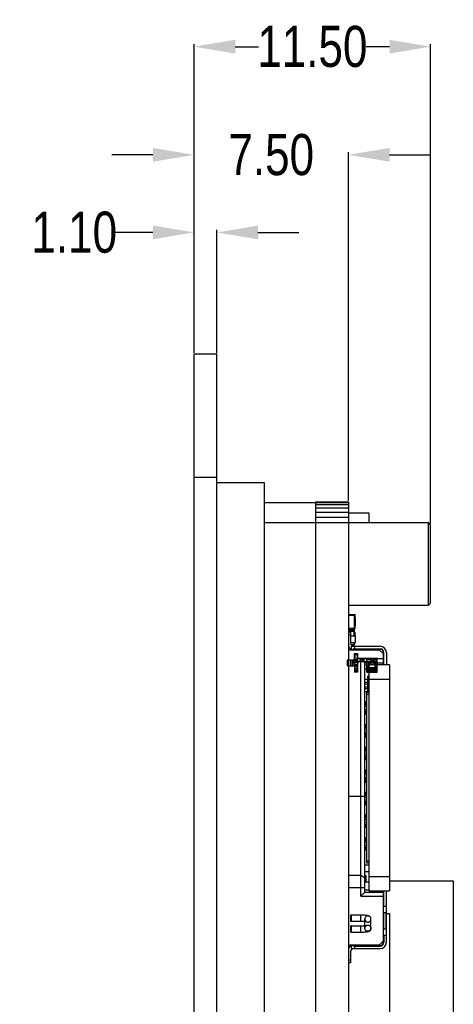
# Model space of a CAD drawing. Header units: inches. Extents: x 246 to 500, y -220 to -17.
# Tile 7 of 118: x 367 to 388, y -113 to -65. Entities that reach past the tile are written whole.
import ezdxf

# ---------------------------------------------------------------- set-up
doc = ezdxf.new("R2010")
doc.units = ezdxf.units.IN
doc.header["$LTSCALE"] = 1.21
doc.header["$MEASUREMENT"] = 0
doc.header["$PDMODE"] = 3
doc.header["$PDSIZE"] = 0.3125
doc.layers.get('0').update_dxf_attribs({"linetype": 'CONTINUOUS'})
doc.layers.get('Defpoints').update_dxf_attribs({"linetype": 'CONTINUOUS'})
for name, color, linetype in [('DIM', 3, 'CONTINUOUS'), ('IMPORTED12', 7, 'CONTINUOUS'), ('IMPORTED13', 7, 'CONTINUOUS')]:
    doc.layers.add(name, color=color, linetype=linetype)
doc.styles.get("Standard").update_dxf_attribs({"font": 'txt', "width": 0.8})
doc.dimstyles.get("Standard").update_dxf_attribs({"dimtxt": 0.15625, "dimasz": 0.1875, "dimexe": 0.125, "dimexo": 0.0625, "dimgap": 0.09, "dimtad": 0, "dimtih": 1, "dimtoh": 1, "dimzin": 4, "dimdsep": 46, "dimtxsty": 'Standard', "dimblk": '_FILLED', "dimblk1": '_FILLED', "dimblk2": '_FILLED', "dimcen": 0.09, "dimazin": 1, "dimtp": 0.01, "dimtm": 0.01, "dimtfac": 1, "dimtofl": 0, "dimtmove": 0, "dimatfit": 3, "dimldrblk": '_FILLED', "dimfxl": 1, "dimtolj": 1, "dimtzin": 4, "dimarcsym": 0})

# ---------------------------------------------------------------- blocks, each defined once
blk = doc.blocks.new('_FILLED')
at = {"color": 0, "linetype": 'ByBlock'}
blk.add_solid([(0, 0), (-1, 0.167), (-1, -0.167)], dxfattribs=at)
blk = doc.blocks.new('*D50')
at = {"layer": 'Defpoints', "color": 0}
for p in [(374.995, -75.727), (374.995, -81.639), (376.095, -81.639)]:
    blk.add_point(p, dxfattribs=at)
at = {"layer": 'DIM', "color": 0, "lineweight": -2}
for p, q in [((374.995, -81.576), (374.995, -75.602)), ((376.095, -81.576), (376.095, -75.602)), ((372.995, -75.727), (370.995, -75.727)), ((378.095, -75.727), (380.095, -75.727))]:
    blk.add_line(p, q, dxfattribs=at)
at = {"layer": 'DIM', "color": 0, "lineweight": -2, "xscale": 2, "yscale": 2, "zscale": 2}
blk.add_blockref('_FILLED', (374.995, -75.727), dxfattribs=at)
at = {"layer": 'DIM', "color": 0, "lineweight": -2, "xscale": 2, "yscale": 2, "zscale": 2, "rotation": 180}
blk.add_blockref('_FILLED', (376.095, -75.727), dxfattribs=at)
at = {"layer": 'DIM', "color": 0, "insert": (369.172, -75.727), "char_height": 2, "attachment_point": 5}
blk.add_mtext('\\A1;1.10', dxfattribs=at)
blk = doc.blocks.new('*D51')
at = {"layer": 'Defpoints', "color": 0}
for p in [(374.995, -71.954), (374.995, -81.639), (382.495, -88.85)]:
    blk.add_point(p, dxfattribs=at)
at = {"layer": 'DIM', "color": 0, "lineweight": -2}
for p, q in [((374.995, -81.576), (374.995, -71.829)), ((382.495, -88.787), (382.495, -71.829)), ((372.995, -71.954), (370.995, -71.954)), ((384.495, -71.954), (386.495, -71.954))]:
    blk.add_line(p, q, dxfattribs=at)
at = {"layer": 'DIM', "color": 0, "lineweight": -2, "xscale": 2, "yscale": 2, "zscale": 2}
blk.add_blockref('_FILLED', (374.995, -71.954), dxfattribs=at)
at = {"layer": 'DIM', "color": 0, "lineweight": -2, "xscale": 2, "yscale": 2, "zscale": 2, "rotation": 180}
blk.add_blockref('_FILLED', (382.495, -71.954), dxfattribs=at)
at = {"layer": 'DIM', "color": 0, "insert": (378.745, -71.954), "char_height": 2, "attachment_point": 5}
blk.add_mtext('\\A1;7.50', dxfattribs=at)
blk = doc.blocks.new('*D52')
at = {"layer": 'Defpoints', "color": 0}
for p in [(374.995, -66.692), (374.995, -81.639), (386.495, -89.959)]:
    blk.add_point(p, dxfattribs=at)
at = {"layer": 'DIM', "color": 0, "lineweight": -2}
for p, q in [((374.995, -81.576), (374.995, -66.567)), ((386.495, -89.896), (386.495, -66.567)), ((376.995, -66.692), (378.122, -66.692)), ((384.495, -66.692), (383.368, -66.692))]:
    blk.add_line(p, q, dxfattribs=at)
at = {"layer": 'DIM', "color": 0, "lineweight": -2, "xscale": 2, "yscale": 2, "zscale": 2, "rotation": 180}
blk.add_blockref('_FILLED', (374.995, -66.692), dxfattribs=at)
at = {"layer": 'DIM', "color": 0, "lineweight": -2, "xscale": 2, "yscale": 2, "zscale": 2}
blk.add_blockref('_FILLED', (386.495, -66.692), dxfattribs=at)
at = {"layer": 'DIM', "color": 0, "insert": (380.745, -66.692), "char_height": 2, "attachment_point": 5}
blk.add_mtext('\\A1;11.50', dxfattribs=at)

msp = doc.modelspace()

# ---------------------------------------------------------------- linework, layer by layer
at = {"color": 7, "linetype": 'Continuous'}
for p, q in [((374.995, -174.079), (374.995, -81.639)), ((374.995, -81.639), (376.095, -81.639)), ((376.095, -174.079), (376.095, -81.639)), ((374.995, -87.639), (376.095, -87.639)), ((376.095, -87.889), (378.395, -87.889)), ((378.395, -87.889), (378.395, -170.819)), ((378.395, -88.859), (380.895, -88.859)), ((380.895, -88.85), (380.895, -166.859)), ((382.495, -88.85), (380.895, -88.85)), ((382.495, -88.884), (380.895, -88.884)), ((382.495, -88.985), (380.895, -88.985)), ((382.495, -88.85), (382.495, -166.867)), ((382.495, -89.145), (380.895, -89.145)), ((382.495, -89.354), (380.895, -89.354)), ((382.495, -89.359), (383.495, -89.359)), ((383.495, -89.359), (383.495, -89.859)), ((386.395, -89.859), (378.395, -89.859)), ((382.495, -89.598), (380.895, -89.598)), ((386.395, -93.859), (386.395, -89.859)), ((386.495, -89.959), (386.395, -89.859)), ((386.495, -93.759), (386.495, -89.959)), ((382.495, -93.859), (386.395, -93.859)), ((386.495, -93.759), (386.395, -93.859)), ((382.495, -94.319), (382.82, -94.319)), ((382.52, -94.974), (382.52, -94.344)), ((382.52, -94.344), (382.795, -94.344)), ((382.795, -94.974), (382.795, -94.344)), ((382.82, -94.999), (382.82, -94.319)), ((382.52, -94.419), (382.495, -94.419)), ((382.82, -94.369), (382.795, -94.369)), ((382.82, -94.419), (382.795, -94.419)), ((382.82, -94.457), (382.83, -94.457)), ((382.82, -94.485), (382.83, -94.485)), ((382.82, -94.493), (382.83, -94.493)), ((382.82, -94.53), (382.83, -94.53)), ((382.82, -94.582), (382.83, -94.582)), ((382.82, -94.632), (382.83, -94.632)), ((382.82, -94.645), (382.83, -94.645)), ((382.82, -94.647), (382.83, -94.647)), ((382.82, -94.693), (382.83, -94.693)), ((382.82, -94.742), (382.83, -94.742)), ((382.82, -94.747), (382.83, -94.747)), ((382.82, -94.761), (382.83, -94.761)), ((382.82, -94.813), (382.83, -94.813)), ((382.83, -94.457), (382.83, -94.493)), ((382.83, -94.53), (382.83, -94.632)), ((382.83, -94.645), (382.83, -94.747)), ((382.83, -94.761), (382.83, -94.863)), ((382.52, -94.899), (382.495, -94.899)), ((382.495, -94.999), (382.82, -94.999)), ((382.495, -95.115), (382.8, -95.115)), ((382.495, -95.16), (382.595, -95.159)), ((382.52, -94.974), (382.795, -94.974)), ((382.526, -95.16), (382.526, -95.054)), ((382.769, -95.054), (382.526, -95.054)), ((382.526, -95.084), (382.8, -95.084)), ((382.595, -95.159), (382.605, -95.711)), ((382.769, -95.054), (382.769, -95.344)), ((382.82, -94.899), (382.795, -94.899)), ((382.82, -94.949), (382.795, -94.949)), ((382.8, -95.344), (382.8, -95.084)), ((382.802, -95.178), (382.8, -95.178)), ((382.802, -95.215), (382.8, -95.215)), ((382.8, -95.252), (382.802, -95.252)), ((382.802, -95.275), (382.8, -95.275)), ((382.802, -95.178), (382.802, -95.252)), ((382.802, -95.275), (382.802, -95.344)), ((382.82, -94.863), (382.83, -94.863)), ((382.598, -95.309), (382.495, -95.31)), ((382.598, -95.344), (382.82, -95.344)), ((382.604, -95.674), (382.82, -95.674)), ((382.8, -95.781), (382.625, -95.781)), ((382.769, -95.674), (382.769, -95.811)), ((382.8, -95.781), (382.8, -95.674)), ((382.802, -95.715), (382.8, -95.715)), ((382.802, -95.674), (382.802, -95.715)), ((382.82, -95.344), (382.82, -95.674)), ((382.82, -95.425), (382.83, -95.425)), ((382.82, -95.504), (382.83, -95.504)), ((382.82, -95.582), (382.83, -95.582)), ((382.83, -95.425), (382.83, -95.582)), ((382.495, -96.029), (383.995, -96.029)), ((382.645, -96.009), (382.645, -95.859)), ((382.645, -95.859), (384.045, -95.859)), ((382.645, -96.009), (384.045, -96.009)), ((382.647, -95.811), (382.769, -95.811)), ((382.695, -95.846), (382.695, -95.859)), ((382.795, -95.859), (382.795, -95.979)), ((382.795, -95.979), (384.045, -95.979)), ((382.895, -96.029), (382.895, -96.009)), ((383.436, -96.009), (383.495, -96.029)), ((383.495, -96.029), (383.495, -96.009)), ((383.545, -96.01), (383.545, -96.019)), ((383.545, -96.019), (383.548, -96.029)), ((383.945, -96.019), (383.942, -96.029)), ((383.945, -96.01), (383.945, -96.019)), ((383.995, -96.029), (384.195, -96.229)), ((384.045, -95.979), (384.045, -96.009)), ((384.195, -96.759), (384.195, -96.159)), ((384.195, -96.159), (384.225, -96.159)), ((384.225, -96.759), (384.225, -96.159)), ((384.345, -96.159), (384.345, -96.759)), ((383.095, -108.009), (383.095, -96.459)), ((383.295, -96.659), (383.095, -96.459)), ((383.095, -96.459), (384.195, -96.459)), ((383.295, -107.809), (383.295, -96.659)), ((383.295, -96.659), (384.195, -96.659)), ((383.495, -96.659), (383.495, -107.759)), ((383.895, -96.659), (383.895, -96.759)), ((383.295, -96.76), (383.495, -96.76)), ((383.295, -96.959), (383.495, -96.959)), ((384.495, -96.759), (383.495, -96.759)), ((384.495, -96.759), (384.495, -107.759)), ((383.295, -97.459), (383.445, -97.459)), ((383.295, -97.609), (383.445, -97.609)), ((383.295, -97.689), (383.445, -97.689)), ((383.445, -98.109), (383.445, -97.309)), ((383.495, -97.309), (383.445, -97.309)), ((383.495, -97.459), (384.495, -97.459)), ((383.295, -97.829), (383.445, -97.829)), ((383.295, -97.909), (383.445, -97.909)), ((383.295, -98.059), (383.445, -98.059)), ((383.395, -106.409), (383.395, -98.109)), ((383.495, -98.109), (383.395, -98.109)), ((383.395, -98.559), (383.295, -98.559)), ((383.345, -98.559), (383.345, -98.709)), ((383.495, -98.209), (383.395, -98.209)), ((383.295, -98.709), (383.395, -98.709)), ((383.295, -98.789), (383.395, -98.789)), ((383.295, -98.929), (383.395, -98.929)), ((383.295, -99.009), (383.395, -99.009)), ((383.345, -99.009), (383.345, -99.159)), ((383.295, -99.159), (383.395, -99.159)), ((383.295, -99.659), (383.395, -99.659)), ((383.295, -99.795), (383.343, -99.809)), ((383.295, -99.809), (383.395, -99.809)), ((383.295, -99.889), (383.395, -99.889)), ((383.395, -100.029), (383.295, -100.029)), ((383.345, -99.659), (383.345, -99.809)), ((383.343, -100.109), (383.295, -100.122)), ((383.295, -100.109), (383.395, -100.109)), ((383.295, -100.259), (383.395, -100.259)), ((383.345, -100.109), (383.345, -100.259)), ((383.295, -100.759), (383.395, -100.759)), ((383.295, -100.909), (383.395, -100.909)), ((383.295, -100.989), (383.395, -100.989)), ((383.345, -100.759), (383.345, -100.909)), ((383.395, -101.129), (383.295, -101.129)), ((383.295, -101.209), (383.395, -101.209)), ((383.295, -101.359), (383.395, -101.359)), ((383.345, -101.209), (383.345, -101.359)), ((383.295, -101.859), (383.395, -101.859)), ((383.343, -102.009), (383.295, -101.995)), ((383.295, -102.009), (383.395, -102.009)), ((383.345, -101.859), (383.345, -102.009)), ((383.295, -102.089), (383.395, -102.089)), ((383.295, -102.229), (383.395, -102.229)), ((383.343, -102.309), (383.295, -102.322)), ((383.295, -102.309), (383.395, -102.309)), ((383.295, -102.459), (383.395, -102.459)), ((383.345, -102.309), (383.345, -102.459)), ((383.295, -102.959), (383.395, -102.959)), ((383.345, -102.959), (383.345, -103.109)), ((383.295, -103.159), (382.495, -103.159)), ((383.295, -103.109), (383.395, -103.109)), ((383.295, -103.189), (383.395, -103.189)), ((383.295, -103.329), (383.395, -103.329)), ((383.295, -103.409), (383.395, -103.409)), ((383.345, -103.409), (383.345, -103.559)), ((383.295, -103.559), (383.395, -103.559)), ((383.295, -104.059), (383.395, -104.059)), ((383.295, -104.209), (383.395, -104.209)), ((383.295, -104.289), (383.395, -104.289)), ((383.345, -104.059), (383.345, -104.209)), ((383.395, -104.429), (383.295, -104.429)), ((383.295, -104.509), (383.395, -104.509)), ((383.295, -104.659), (383.395, -104.659)), ((383.345, -104.509), (383.345, -104.659)), ((383.295, -105.159), (383.395, -105.159)), ((383.3, -105.244), (383.295, -105.244)), ((383.295, -105.274), (383.33, -105.274)), ((383.295, -105.309), (383.395, -105.309)), ((383.3, -105.244), (383.3, -105.309)), ((383.33, -105.309), (383.33, -105.274)), ((383.345, -105.159), (383.345, -105.309)), ((383.295, -105.389), (383.395, -105.389)), ((383.395, -105.529), (383.295, -105.529)), ((383.295, -105.609), (383.395, -105.609)), ((383.295, -105.759), (383.395, -105.759)), ((383.3, -105.609), (383.3, -105.759)), ((383.33, -105.759), (383.33, -105.609)), ((383.345, -105.609), (383.345, -105.759)), ((383.495, -106.309), (383.395, -106.309)), ((383.495, -106.509), (383.295, -106.509)), ((383.495, -106.409), (383.395, -106.409)), ((382.495, -106.996), (383.095, -106.996)), ((383.095, -106.996), (383.295, -107.118)), ((383.295, -106.809), (383.495, -106.809)), ((383.345, -107.009), (383.295, -107.009)), ((383.345, -107.009), (383.345, -107.309)), ((383.495, -107.059), (384.495, -107.059)), ((384.495, -107.27), (387.595, -107.27)), ((387.595, -107.27), (387.595, -124.359)), ((383.295, -107.609), (382.495, -107.609)), ((383.295, -107.309), (383.495, -107.309)), ((383.295, -107.709), (383.495, -107.709)), ((383.095, -108.009), (383.295, -107.809)), ((383.095, -108.009), (384.195, -108.009)), ((383.295, -107.809), (384.195, -107.809)), ((383.495, -107.759), (384.495, -107.759)), ((384.145, -107.759), (384.145, -107.809)), ((384.195, -110.259), (384.195, -107.759)), ((384.225, -108.509), (384.225, -107.759)), ((384.345, -110.259), (384.345, -107.759)), ((384.345, -108.509), (384.225, -108.509)), ((384.225, -109.609), (384.225, -108.809)), ((384.225, -108.809), (384.315, -108.809)), ((384.315, -108.809), (384.315, -109.609)), ((384.345, -108.859), (384.495, -108.859)), ((384.495, -108.859), (384.495, -114.359)), ((384.315, -109.609), (384.225, -109.609)), ((384.225, -109.909), (384.225, -110.259)), ((384.225, -109.909), (384.345, -109.909)), ((383.995, -110.389), (382.495, -110.389)), ((382.645, -110.559), (382.645, -110.409)), ((382.645, -110.409), (384.045, -110.409)), ((382.645, -110.559), (384.045, -110.559)), ((382.695, -110.559), (382.695, -110.571)), ((382.795, -110.439), (382.795, -110.559)), ((382.795, -110.439), (384.045, -110.439)), ((382.895, -110.409), (382.895, -110.389)), ((383.495, -110.389), (383.436, -110.409)), ((383.495, -110.389), (383.495, -110.409)), ((384.195, -110.189), (383.995, -110.389)), ((384.045, -110.409), (384.045, -110.439)), ((384.225, -110.259), (384.195, -110.259)), ((382.495, -111.107), (382.598, -111.109)), ((382.605, -110.706), (382.595, -111.259)), ((382.595, -111.259), (382.495, -111.257))]:
    msp.add_line(p, q, dxfattribs=at)
for centre, radius, start, end in [((382.769, -95.084), 0.0305, 0, 90), ((382.755, -95.709), 0.15, 181, 270), ((382.769, -95.781), 0.0305, 270, 0), ((382.755, -95.709), 0.3, 209.6013, 248.3761), ((384.045, -96.159), 0.3, 0, 90), ((384.045, -96.159), 0.18, 360, 90), ((384.045, -96.159), 0.15, 0, 90), ((383.495, -98.159), 0.15, 109.5943, 138.1897), ((383.3, -105.274), 0.03, 0, 90), ((382.755, -110.709), 0.3, 111.6215, 150.405), ((382.755, -110.709), 0.15, 90, 179), ((384.045, -110.259), 0.3, 270, 0), ((384.045, -110.259), 0.18, 270, 360), ((384.045, -110.259), 0.15, 270, 0)]:
    msp.add_arc(centre, radius, start, end, dxfattribs=at)
for centre, major_axis, start_param, end_param in [((382.795, -96.129), (0.15, 0), 1.570796, 2.214297), ((384.225, -108.659), (0, 0.15), 0, 0.201358), ((384.225, -108.659), (0, 0.15), -3.342951, -3.141593), ((384.315, -108.659), (0, 0.15), -3.141593, -2.940235), ((384.225, -109.759), (0, 0.15), 0, 0.201358), ((384.315, -109.759), (0, 0.15), -0.201358, 0), ((384.225, -109.759), (0, 0.15), -3.342951, -3.141593), ((382.795, -110.289), (0.15, 0), -2.214297, -1.570796)]:
    msp.add_ellipse(centre, major_axis=major_axis, ratio=1, start_param=start_param, end_param=end_param, dxfattribs=at)
at = {"layer": 'IMPORTED12', "color": 6, "linetype": 'Continuous'}
for p, q in [((382.795, -96.673), (382.795, -96.209)), ((382.795, -96.209), (382.945, -96.209)), ((382.945, -96.209), (382.945, -97.109)), ((382.445, -96.809), (382.445, -96.509)), ((382.445, -96.509), (382.945, -96.509)), ((382.453, -96.809), (382.453, -96.509)), ((382.595, -96.509), (382.595, -96.809)), ((382.603, -96.509), (382.603, -96.809)), ((382.678, -96.509), (382.678, -96.809)), ((382.72, -96.509), (382.72, -96.809)), ((382.945, -96.269), (382.795, -96.269)), ((382.945, -96.659), (382.795, -96.659)), ((382.795, -96.709), (382.795, -97.109)), ((382.825, -96.509), (382.825, -96.269)), ((382.895, -96.459), (382.895, -96.609)), ((383.895, -96.459), (382.895, -96.459)), ((383.895, -96.609), (382.895, -96.609)), ((382.915, -96.269), (382.915, -96.509)), ((382.945, -96.659), (382.945, -96.673)), ((383.045, -96.459), (383.045, -96.609)), ((383.088, -96.609), (383.088, -96.459)), ((383.095, -96.459), (383.095, -96.609)), ((383.195, -96.459), (383.195, -96.609)), ((383.245, -96.459), (383.245, -96.609)), ((383.395, -97.109), (383.395, -96.459)), ((383.395, -96.492), (383.695, -96.492)), ((383.595, -96.549), (383.395, -96.869)), ((383.395, -96.625), (383.695, -96.625)), ((383.595, -96.664), (383.395, -96.984)), ((383.595, -96.459), (383.595, -96.664)), ((383.895, -96.528), (383.595, -96.528)), ((383.895, -96.643), (383.595, -96.643)), ((383.695, -96.459), (383.695, -96.65)), ((383.695, -96.517), (383.895, -96.885)), ((383.695, -96.65), (383.895, -97.018)), ((383.895, -97.109), (383.895, -96.459)), ((382.445, -96.809), (382.945, -96.809)), ((382.945, -96.759), (382.795, -96.759)), ((382.795, -96.949), (382.945, -96.949)), ((382.945, -97.049), (382.795, -97.049)), ((382.945, -97.109), (382.795, -97.109)), ((382.825, -97.049), (382.825, -96.809)), ((382.915, -97.049), (382.915, -96.809)), ((383.895, -96.901), (383.395, -96.901)), ((383.395, -96.931), (383.895, -96.931)), ((383.395, -96.959), (383.895, -96.959)), ((383.895, -97.016), (383.395, -97.016)), ((383.395, -97.064), (383.895, -97.064)), ((383.395, -97.109), (383.895, -97.109))]:
    msp.add_line(p, q, dxfattribs=at)
at = {"layer": 'IMPORTED12', "color": 7, "linetype": 'Continuous'}
msp.add_line((382.795, -96.673), (382.795, -96.709), dxfattribs=at)
msp.add_arc((383.045, -96.709), 0.25, 171.9643, 180, dxfattribs=at)
at = {"layer": 'IMPORTED12', "color": 6, "linetype": 'Continuous'}
for radius, end in [(0.25, 171.9643), (0.1, 180)]:
    msp.add_arc((383.045, -96.709), radius, 90, end, dxfattribs=at)
at = {"layer": 'IMPORTED13', "color": 7, "linetype": 'Continuous'}
for p, q in [((382.595, -108.966), (382.595, -109.206)), ((382.595, -109.489), (382.595, -109.729))]:
    msp.add_line(p, q, dxfattribs=at)
at = {"layer": 'IMPORTED13', "color": 6, "linetype": 'Continuous'}
for p, q in [((382.625, -108.936), (382.625, -109.236)), ((383.095, -108.936), (382.625, -108.936)), ((383.095, -109.236), (383.095, -108.936)), ((383.295, -109.572), (383.295, -109.123)), ((383.595, -109.572), (383.595, -109.123)), ((383.095, -109.236), (382.625, -109.236)), ((382.625, -109.459), (382.625, -109.759)), ((382.625, -109.459), (383.095, -109.459)), ((383.095, -109.759), (383.095, -109.459)), ((382.625, -109.759), (383.095, -109.759))]:
    msp.add_line(p, q, dxfattribs=at)
for centre, start, end in [((382.625, -108.966), 90, 180.0005), ((382.625, -109.206), 179.9995, 270), ((382.625, -109.489), 90, 180.0005), ((382.625, -109.729), 179.9995, 270)]:
    msp.add_arc(centre, 0.03, start, end, dxfattribs=at)
at = {"layer": 'IMPORTED13', "color": 7, "linetype": 'Continuous'}
for points in [[(382.595, -109.069), (382.595, -109.069), (382.595, -109.074), (382.595, -109.07), (382.595, -109.069)], [(382.595, -109.103), (382.595, -109.103), (382.595, -109.098), (382.595, -109.102), (382.595, -109.103)]]:
    msp.add_open_spline(points, degree=3, knots=[0, 0, 0, 0, 0.492109, 1, 1, 1, 1], dxfattribs=at)
at = {"layer": 'IMPORTED13', "color": 6, "linetype": 'Continuous'}
for points, knots in [([(383.595, -109.123), (383.595, -109.104), (383.588, -109.067), (383.56, -109.02), (383.522, -108.989), (383.484, -108.971), (383.446, -108.96), (383.403, -108.953), (383.35, -108.946), (383.28, -108.941), (383.193, -108.937), (383.13, -108.936), (383.095, -108.936)], [0, 0, 0, 0, 0.093333, 0.189531, 0.272388, 0.337856, 0.400253, 0.470692, 0.559789, 0.675969, 0.825, 1, 1, 1, 1]), ([(383.295, -109.123), (383.295, -109.139), (383.301, -109.172), (383.321, -109.21), (383.35, -109.236), (383.361, -109.247), (383.386, -109.255), (383.375, -109.252), (383.362, -109.25), (383.334, -109.246), (383.295, -109.243), (383.241, -109.239), (383.173, -109.237), (383.123, -109.236), (383.095, -109.236)], [0, 0, 0, 0, 0.111278, 0.209792, 0.288654, 0.342926, 0.366894, 0.371862, 0.404284, 0.463236, 0.550121, 0.667459, 0.817451, 1, 1, 1, 1]), ([(383.445, -108.973), (383.429, -108.973), (383.398, -108.978), (383.355, -109), (383.322, -109.033), (383.3, -109.076), (383.295, -109.107), (383.295, -109.123)], [0, 0, 0, 0, 0.200522, 0.400845, 0.600845, 0.800523, 1, 1, 1, 1]), ([(383.295, -109.123), (383.295, -109.138), (383.3, -109.169), (383.322, -109.212), (383.355, -109.245), (383.398, -109.267), (383.429, -109.272), (383.445, -109.272)], [0, 0, 0, 0, 0.199477, 0.399155, 0.599155, 0.799478, 1, 1, 1, 1]), ([(383.595, -109.123), (383.595, -109.107), (383.59, -109.076), (383.568, -109.033), (383.535, -109), (383.492, -108.978), (383.461, -108.973), (383.445, -108.973)], [0, 0, 0, 0, 0.199477, 0.399155, 0.599155, 0.799478, 1, 1, 1, 1]), ([(383.445, -109.272), (383.461, -109.272), (383.492, -109.267), (383.535, -109.245), (383.568, -109.212), (383.59, -109.169), (383.595, -109.138), (383.595, -109.123)], [0, 0, 0, 0, 0.200522, 0.400845, 0.600845, 0.800523, 1, 1, 1, 1]), ([(383.095, -109.459), (383.121, -109.459), (383.17, -109.458), (383.235, -109.456), (383.288, -109.452), (383.326, -109.449), (383.357, -109.445), (383.369, -109.444), (383.385, -109.44), (383.373, -109.444), (383.363, -109.449), (383.341, -109.464), (383.319, -109.489), (383.3, -109.526), (383.295, -109.556), (383.295, -109.572)], [0, 0, 0, 0, 0.173461, 0.317408, 0.431769, 0.518495, 0.579978, 0.617958, 0.632593, 0.642679, 0.675641, 0.730973, 0.804981, 0.895387, 1, 1, 1, 1]), ([(383.095, -109.759), (383.129, -109.759), (383.19, -109.758), (383.274, -109.754), (383.341, -109.749), (383.393, -109.743), (383.435, -109.736), (383.47, -109.728), (383.503, -109.716), (383.536, -109.696), (383.567, -109.665), (383.59, -109.622), (383.595, -109.589), (383.595, -109.572)], [0, 0, 0, 0, 0.171291, 0.313072, 0.425027, 0.511951, 0.580436, 0.638742, 0.695875, 0.758952, 0.832815, 0.913959, 1, 1, 1, 1]), ([(383.295, -109.572), (383.295, -109.556), (383.3, -109.525), (383.322, -109.483), (383.355, -109.449), (383.398, -109.428), (383.429, -109.423), (383.445, -109.423)], [0, 0, 0, 0, 0.199477, 0.399155, 0.599155, 0.799478, 1, 1, 1, 1]), ([(383.445, -109.721), (383.429, -109.721), (383.398, -109.716), (383.355, -109.695), (383.322, -109.661), (383.3, -109.619), (383.295, -109.588), (383.295, -109.572)], [0, 0, 0, 0, 0.200522, 0.400845, 0.600845, 0.800523, 1, 1, 1, 1]), ([(383.445, -109.423), (383.461, -109.423), (383.492, -109.428), (383.535, -109.449), (383.568, -109.483), (383.59, -109.525), (383.595, -109.556), (383.595, -109.572)], [0, 0, 0, 0, 0.200522, 0.400845, 0.600845, 0.800523, 1, 1, 1, 1]), ([(383.595, -109.572), (383.595, -109.588), (383.59, -109.619), (383.568, -109.661), (383.535, -109.695), (383.492, -109.716), (383.461, -109.721), (383.445, -109.721)], [0, 0, 0, 0, 0.199477, 0.399155, 0.599155, 0.799478, 1, 1, 1, 1])]:
    msp.add_open_spline(points, degree=3, knots=knots, dxfattribs=at)

# ---------------------------------------------------------------- dimensions: what is measured, and where the dimension line sits
at = {"layer": 'DIM'}
for base, p1, picture, middle in [((374.995, -66.692), (386.495, -89.959), '*D52', (380.745, -66.692)), ((374.995, -71.954), (382.495, -88.85), '*D51', (378.745, -71.954)), ((374.995, -75.727), (376.095, -81.639), '*D50', (369.172, -75.727))]:
    dim = msp.add_linear_dim(base=base, p1=p1, p2=(374.995, -81.639), dimstyle='Standard', override={"dimtxt": 2, "dimasz": 2, "dimtih": 0, "dimtoh": 0, "dimzin": 0, "dimcen": 0.198, "dimadec": 0, "dimazin": 0, "dimtp": 0, "dimtm": 0, "dimtdec": 4, "dimtzin": 0}, dxfattribs=at)
    dim.commit()
    dim.dimension.update_dxf_attribs({"geometry": picture, "text_midpoint": middle})

doc.saveas('drawing.dxf')
